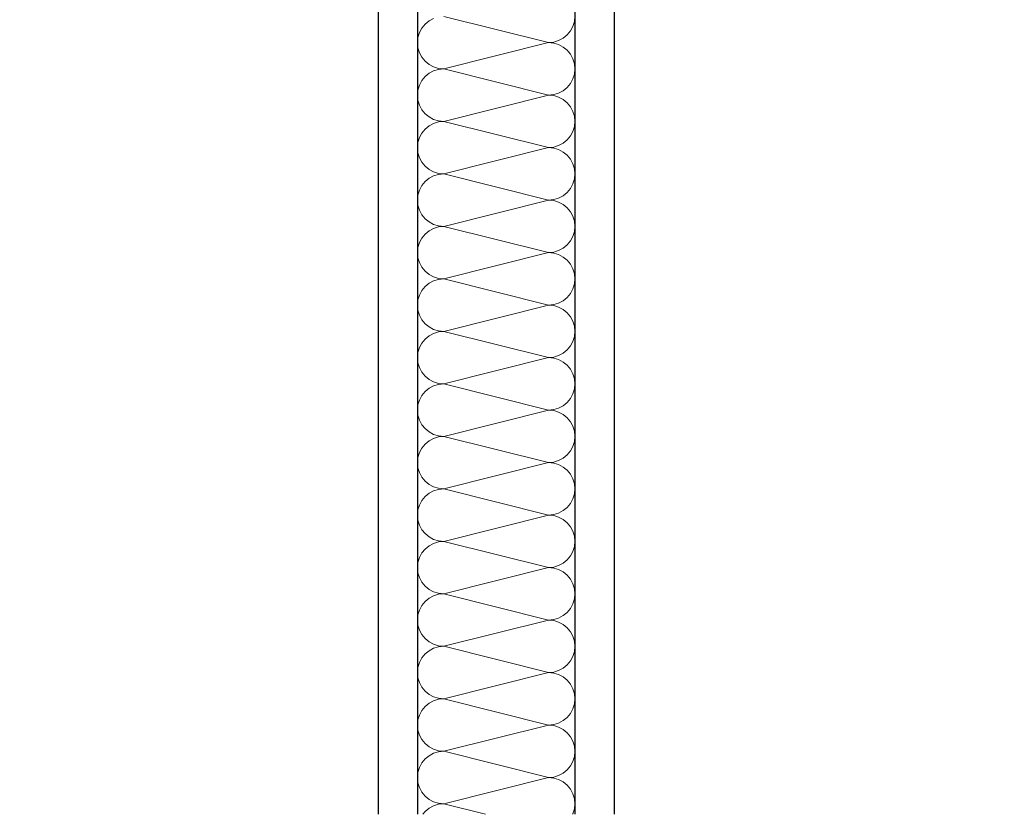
# Model space of a CAD drawing. Header units: metres. Extents: x -12 to 57.2, y -22.2 to 2.8.
# Tile 67 of 126: x 11.772 to 12.398, y -3.765 to -3.26. Entities that reach past the tile are written whole.
import ezdxf

# ---------------------------------------------------------------- set-up
doc = ezdxf.new("R2010")
doc.units = ezdxf.units.M
doc.header["$LTSCALE"] = 0.4
doc.header["$MEASUREMENT"] = 0
doc.layers.get('0').update_dxf_attribs({"color": 8, "lineweight": 9})
doc.layers.get('Defpoints').update_dxf_attribs({"color": 8, "lineweight": 9})
doc.layers.add('Neubau_A-TB Wände', color=8, linetype='Continuous')
doc.layers.add('Neubau_T-Bemaßung', color=8, linetype='Continuous')
doc.styles.add('ERSTELLTER_STIL_2', font='arial.ttf')
doc.dimstyles.new('ERSTELLTER_STIL__1', dxfattribs={"dimtxt": 0.0875, "dimasz": 0.059375, "dimexe": 0.18, "dimexo": 0.0625, "dimgap": 0, "dimtad": 1, "dimzin": 0, "dimdsep": 46, "dimtxsty": 'ERSTELLTER_STIL_2', "dimblk": 'ARROWHEAD_6', "dimblk1": 'ARROWHEAD_6', "dimblk2": 'ARROWHEAD_6', "dimcen": 0.09, "dimclrd": 7, "dimclre": 7, "dimclrt": 7, "dimazin": 0, "dimtfac": 1, "dimtdec": 4, "dimtmove": 0, "dimatfit": 3, "dimfxl": 1, "dimtolj": 1, "dimtzin": 0, "dimarcsym": 0})

# ---------------------------------------------------------------- blocks, each defined once
blk = doc.blocks.new('*X420', base_point=(-24191.65022, 0))
at = {"layer": 'Neubau_A-TB Wände', "color": 8, "linetype": 'Continuous', "lineweight": 9}
for p, q in [((-21271.93441, 6.91386), (-21271.93694, 6.91179)), ((-21271.93153, 6.9154), (-21271.93441, 6.91386)), ((-21271.85849, 6.9), (-21271.92515, 6.91667)), ((-21271.84309, 6.91029), (-21271.84214, 6.91342)), ((-21271.84214, 6.91342), (-21271.84182, 6.91667)), ((-21271.94055, 6.90638), (-21271.9415, 6.90325)), ((-21271.93901, 6.90926), (-21271.94055, 6.90638)), ((-21271.93694, 6.91179), (-21271.93901, 6.90926)), ((-21271.8467, 6.90488), (-21271.84463, 6.90741)), ((-21271.84463, 6.90741), (-21271.84309, 6.91029)), ((-21271.9415, 6.90325), (-21271.94182, 6.9)), ((-21271.94182, 6.9), (-21271.9415, 6.89675)), ((-21271.85849, 6.9), (-21271.92515, 6.88333)), ((-21271.85849, 6.9), (-21271.85523, 6.90032)), ((-21271.85523, 6.89968), (-21271.85849, 6.9)), ((-21271.85523, 6.90032), (-21271.85211, 6.90127)), ((-21271.85211, 6.89873), (-21271.85523, 6.89968)), ((-21271.85211, 6.90127), (-21271.84923, 6.90281)), ((-21271.84923, 6.90281), (-21271.8467, 6.90488)), ((-21271.9415, 6.89675), (-21271.94055, 6.89362)), ((-21271.94055, 6.89362), (-21271.93901, 6.89074)), ((-21271.84923, 6.89719), (-21271.85211, 6.89873)), ((-21271.8467, 6.89512), (-21271.84923, 6.89719)), ((-21271.84463, 6.89259), (-21271.8467, 6.89512)), ((-21271.93901, 6.89074), (-21271.93694, 6.88821)), ((-21271.93694, 6.88821), (-21271.93441, 6.88614)), ((-21271.84309, 6.88971), (-21271.84463, 6.89259)), ((-21271.84214, 6.88658), (-21271.84309, 6.88971)), ((-21271.93441, 6.88614), (-21271.93153, 6.8846)), ((-21271.93153, 6.88206), (-21271.93441, 6.88052)), ((-21271.93153, 6.8846), (-21271.9284, 6.88365)), ((-21271.9284, 6.88301), (-21271.93153, 6.88206)), ((-21271.9284, 6.88365), (-21271.92515, 6.88333)), ((-21271.92515, 6.88333), (-21271.9284, 6.88301)), ((-21271.85849, 6.86667), (-21271.92515, 6.88333)), ((-21271.84182, 6.88333), (-21271.84214, 6.88658)), ((-21271.84214, 6.88008), (-21271.84182, 6.88333)), ((-21271.93901, 6.87593), (-21271.94055, 6.87304)), ((-21271.93694, 6.87845), (-21271.93901, 6.87593)), ((-21271.93441, 6.88052), (-21271.93694, 6.87845)), ((-21271.84463, 6.87407), (-21271.84309, 6.87696)), ((-21271.84309, 6.87696), (-21271.84214, 6.88008)), ((-21271.9415, 6.86992), (-21271.94182, 6.86667)), ((-21271.94055, 6.87304), (-21271.9415, 6.86992)), ((-21271.85211, 6.86794), (-21271.84923, 6.86948)), ((-21271.84923, 6.86948), (-21271.8467, 6.87155)), ((-21271.8467, 6.87155), (-21271.84463, 6.87407)), ((-21271.94182, 6.86667), (-21271.9415, 6.86342)), ((-21271.9415, 6.86342), (-21271.94055, 6.86029)), ((-21271.85849, 6.86667), (-21271.92515, 6.85)), ((-21271.85849, 6.86667), (-21271.85523, 6.86699)), ((-21271.85523, 6.86635), (-21271.85849, 6.86667)), ((-21271.85523, 6.86699), (-21271.85211, 6.86794)), ((-21271.85211, 6.8654), (-21271.85523, 6.86635)), ((-21271.84923, 6.86386), (-21271.85211, 6.8654)), ((-21271.8467, 6.86179), (-21271.84923, 6.86386)), ((-21271.94055, 6.86029), (-21271.93901, 6.85741)), ((-21271.93901, 6.85741), (-21271.93694, 6.85488)), ((-21271.84463, 6.85926), (-21271.8467, 6.86179)), ((-21271.84309, 6.85638), (-21271.84463, 6.85926)), ((-21271.84214, 6.85325), (-21271.84309, 6.85638)), ((-21271.93694, 6.85488), (-21271.93441, 6.85281)), ((-21271.93441, 6.85281), (-21271.93153, 6.85127)), ((-21271.93153, 6.85127), (-21271.9284, 6.85032)), ((-21271.9284, 6.84968), (-21271.93153, 6.84873)), ((-21271.9284, 6.85032), (-21271.92515, 6.85)), ((-21271.92515, 6.85), (-21271.9284, 6.84968)), ((-21271.85849, 6.83333), (-21271.92515, 6.85)), ((-21271.84182, 6.85), (-21271.84214, 6.85325)), ((-21271.84214, 6.84675), (-21271.84182, 6.85)), ((-21271.93694, 6.84512), (-21271.93901, 6.84259)), ((-21271.93441, 6.84719), (-21271.93694, 6.84512)), ((-21271.93153, 6.84873), (-21271.93441, 6.84719)), ((-21271.84463, 6.84074), (-21271.84309, 6.84362)), ((-21271.84309, 6.84362), (-21271.84214, 6.84675)), ((-21271.94055, 6.83971), (-21271.9415, 6.83658)), ((-21271.93901, 6.84259), (-21271.94055, 6.83971)), ((-21271.84923, 6.83614), (-21271.8467, 6.83821)), ((-21271.8467, 6.83821), (-21271.84463, 6.84074)), ((-21271.9415, 6.83658), (-21271.94182, 6.83333)), ((-21271.94182, 6.83333), (-21271.9415, 6.83008)), ((-21271.85849, 6.83333), (-21271.92515, 6.81667)), ((-21271.85849, 6.83333), (-21271.85523, 6.83365)), ((-21271.85523, 6.83301), (-21271.85849, 6.83333)), ((-21271.85523, 6.83365), (-21271.85211, 6.8346)), ((-21271.85211, 6.83206), (-21271.85523, 6.83301)), ((-21271.85211, 6.8346), (-21271.84923, 6.83614)), ((-21271.84923, 6.83052), (-21271.85211, 6.83206)), ((-21271.9415, 6.83008), (-21271.94055, 6.82696)), ((-21271.94055, 6.82696), (-21271.93901, 6.82407)), ((-21271.8467, 6.82845), (-21271.84923, 6.83052)), ((-21271.84463, 6.82593), (-21271.8467, 6.82845)), ((-21271.84309, 6.82304), (-21271.84463, 6.82593)), ((-21271.93901, 6.82407), (-21271.93694, 6.82155)), ((-21271.93694, 6.82155), (-21271.93441, 6.81948)), ((-21271.93441, 6.81948), (-21271.93153, 6.81794)), ((-21271.84214, 6.81992), (-21271.84309, 6.82304)), ((-21271.84182, 6.81667), (-21271.84214, 6.81992)), ((-21271.93441, 6.81386), (-21271.93694, 6.81179)), ((-21271.93153, 6.8154), (-21271.93441, 6.81386)), ((-21271.93153, 6.81794), (-21271.9284, 6.81699)), ((-21271.9284, 6.81635), (-21271.93153, 6.8154)), ((-21271.9284, 6.81699), (-21271.92515, 6.81667)), ((-21271.92515, 6.81667), (-21271.9284, 6.81635)), ((-21271.85849, 6.8), (-21271.92515, 6.81667)), ((-21271.84309, 6.81029), (-21271.84214, 6.81342)), ((-21271.84214, 6.81342), (-21271.84182, 6.81667)), ((-21271.94055, 6.80638), (-21271.9415, 6.80325)), ((-21271.93901, 6.80926), (-21271.94055, 6.80638)), ((-21271.93694, 6.81179), (-21271.93901, 6.80926)), ((-21271.8467, 6.80488), (-21271.84463, 6.80741)), ((-21271.84463, 6.80741), (-21271.84309, 6.81029)), ((-21271.9415, 6.80325), (-21271.94182, 6.8)), ((-21271.94182, 6.8), (-21271.9415, 6.79675)), ((-21271.85849, 6.8), (-21271.92515, 6.78333)), ((-21271.85849, 6.8), (-21271.85523, 6.80032)), ((-21271.85523, 6.79968), (-21271.85849, 6.8)), ((-21271.85523, 6.80032), (-21271.85211, 6.80127)), ((-21271.85211, 6.79873), (-21271.85523, 6.79968)), ((-21271.85211, 6.80127), (-21271.84923, 6.80281)), ((-21271.84923, 6.80281), (-21271.8467, 6.80488)), ((-21271.9415, 6.79675), (-21271.94055, 6.79362)), ((-21271.94055, 6.79362), (-21271.93901, 6.79074)), ((-21271.84923, 6.79719), (-21271.85211, 6.79873)), ((-21271.8467, 6.79512), (-21271.84923, 6.79719)), ((-21271.84463, 6.79259), (-21271.8467, 6.79512)), ((-21271.93901, 6.79074), (-21271.93694, 6.78821)), ((-21271.93694, 6.78821), (-21271.93441, 6.78614)), ((-21271.84309, 6.78971), (-21271.84463, 6.79259)), ((-21271.84214, 6.78658), (-21271.84309, 6.78971)), ((-21271.93441, 6.78614), (-21271.93153, 6.7846)), ((-21271.93153, 6.78206), (-21271.93441, 6.78052)), ((-21271.93153, 6.7846), (-21271.9284, 6.78365)), ((-21271.9284, 6.78301), (-21271.93153, 6.78206)), ((-21271.9284, 6.78365), (-21271.92515, 6.78333)), ((-21271.92515, 6.78333), (-21271.9284, 6.78301)), ((-21271.85849, 6.76667), (-21271.92515, 6.78333)), ((-21271.84182, 6.78333), (-21271.84214, 6.78658)), ((-21271.84214, 6.78008), (-21271.84182, 6.78333)), ((-21271.93901, 6.77593), (-21271.94055, 6.77304)), ((-21271.93694, 6.77845), (-21271.93901, 6.77593)), ((-21271.93441, 6.78052), (-21271.93694, 6.77845)), ((-21271.84463, 6.77407), (-21271.84309, 6.77696)), ((-21271.84309, 6.77696), (-21271.84214, 6.78008)), ((-21271.9415, 6.76992), (-21271.94182, 6.76667)), ((-21271.94055, 6.77304), (-21271.9415, 6.76992)), ((-21271.85211, 6.76794), (-21271.84923, 6.76948)), ((-21271.84923, 6.76948), (-21271.8467, 6.77155)), ((-21271.8467, 6.77155), (-21271.84463, 6.77407)), ((-21271.94182, 6.76667), (-21271.9415, 6.76342)), ((-21271.9415, 6.76342), (-21271.94055, 6.76029)), ((-21271.85849, 6.76667), (-21271.92515, 6.75)), ((-21271.85849, 6.76667), (-21271.85523, 6.76699)), ((-21271.85523, 6.76635), (-21271.85849, 6.76667)), ((-21271.85523, 6.76699), (-21271.85211, 6.76794)), ((-21271.85211, 6.7654), (-21271.85523, 6.76635)), ((-21271.84923, 6.76386), (-21271.85211, 6.7654)), ((-21271.8467, 6.76179), (-21271.84923, 6.76386)), ((-21271.94055, 6.76029), (-21271.93901, 6.75741)), ((-21271.93901, 6.75741), (-21271.93694, 6.75488)), ((-21271.84463, 6.75926), (-21271.8467, 6.76179)), ((-21271.84309, 6.75638), (-21271.84463, 6.75926)), ((-21271.84214, 6.75325), (-21271.84309, 6.75638)), ((-21271.93694, 6.75488), (-21271.93441, 6.75281)), ((-21271.93441, 6.75281), (-21271.93153, 6.75127)), ((-21271.93153, 6.75127), (-21271.9284, 6.75032)), ((-21271.9284, 6.74968), (-21271.93153, 6.74873)), ((-21271.9284, 6.75032), (-21271.92515, 6.75)), ((-21271.92515, 6.75), (-21271.9284, 6.74968)), ((-21271.85849, 6.73333), (-21271.92515, 6.75)), ((-21271.84182, 6.75), (-21271.84214, 6.75325)), ((-21271.84214, 6.74675), (-21271.84182, 6.75)), ((-21271.93694, 6.74512), (-21271.93901, 6.74259)), ((-21271.93441, 6.74719), (-21271.93694, 6.74512)), ((-21271.93153, 6.74873), (-21271.93441, 6.74719)), ((-21271.84463, 6.74074), (-21271.84309, 6.74362)), ((-21271.84309, 6.74362), (-21271.84214, 6.74675)), ((-21271.94055, 6.73971), (-21271.9415, 6.73658)), ((-21271.93901, 6.74259), (-21271.94055, 6.73971)), ((-21271.84923, 6.73614), (-21271.8467, 6.73821)), ((-21271.8467, 6.73821), (-21271.84463, 6.74074)), ((-21271.9415, 6.73658), (-21271.94182, 6.73333)), ((-21271.94182, 6.73333), (-21271.9415, 6.73008)), ((-21271.85849, 6.73333), (-21271.92515, 6.71667)), ((-21271.85849, 6.73333), (-21271.85523, 6.73365)), ((-21271.85523, 6.73301), (-21271.85849, 6.73333)), ((-21271.85523, 6.73365), (-21271.85211, 6.7346)), ((-21271.85211, 6.73206), (-21271.85523, 6.73301)), ((-21271.85211, 6.7346), (-21271.84923, 6.73614)), ((-21271.84923, 6.73052), (-21271.85211, 6.73206)), ((-21271.9415, 6.73008), (-21271.94055, 6.72696)), ((-21271.94055, 6.72696), (-21271.93901, 6.72407)), ((-21271.8467, 6.72845), (-21271.84923, 6.73052)), ((-21271.84463, 6.72593), (-21271.8467, 6.72845)), ((-21271.84309, 6.72304), (-21271.84463, 6.72593)), ((-21271.93901, 6.72407), (-21271.93694, 6.72155)), ((-21271.93694, 6.72155), (-21271.93441, 6.71948)), ((-21271.93441, 6.71948), (-21271.93153, 6.71794)), ((-21271.84214, 6.71992), (-21271.84309, 6.72304)), ((-21271.84182, 6.71667), (-21271.84214, 6.71992)), ((-21271.93441, 6.71386), (-21271.93694, 6.71179)), ((-21271.93153, 6.7154), (-21271.93441, 6.71386)), ((-21271.93153, 6.71794), (-21271.9284, 6.71699)), ((-21271.9284, 6.71635), (-21271.93153, 6.7154)), ((-21271.9284, 6.71699), (-21271.92515, 6.71667)), ((-21271.92515, 6.71667), (-21271.9284, 6.71635)), ((-21271.85849, 6.7), (-21271.92515, 6.71667)), ((-21271.84309, 6.71029), (-21271.84214, 6.71342)), ((-21271.84214, 6.71342), (-21271.84182, 6.71667)), ((-21271.94055, 6.70638), (-21271.9415, 6.70325)), ((-21271.93901, 6.70926), (-21271.94055, 6.70638)), ((-21271.93694, 6.71179), (-21271.93901, 6.70926)), ((-21271.8467, 6.70488), (-21271.84463, 6.70741)), ((-21271.84463, 6.70741), (-21271.84309, 6.71029)), ((-21271.9415, 6.70325), (-21271.94182, 6.7)), ((-21271.94182, 6.7), (-21271.9415, 6.69675)), ((-21271.85849, 6.7), (-21271.92515, 6.68333)), ((-21271.85849, 6.7), (-21271.85523, 6.70032)), ((-21271.85523, 6.69968), (-21271.85849, 6.7)), ((-21271.85523, 6.70032), (-21271.85211, 6.70127)), ((-21271.85211, 6.69873), (-21271.85523, 6.69968)), ((-21271.85211, 6.70127), (-21271.84923, 6.70281)), ((-21271.84923, 6.70281), (-21271.8467, 6.70488)), ((-21271.9415, 6.69675), (-21271.94055, 6.69362)), ((-21271.94055, 6.69362), (-21271.93901, 6.69074)), ((-21271.84923, 6.69719), (-21271.85211, 6.69873)), ((-21271.8467, 6.69512), (-21271.84923, 6.69719)), ((-21271.84463, 6.69259), (-21271.8467, 6.69512)), ((-21271.93901, 6.69074), (-21271.93694, 6.68821)), ((-21271.93694, 6.68821), (-21271.93441, 6.68614)), ((-21271.84309, 6.68971), (-21271.84463, 6.69259)), ((-21271.84214, 6.68658), (-21271.84309, 6.68971)), ((-21271.93441, 6.68614), (-21271.93153, 6.6846)), ((-21271.93153, 6.68206), (-21271.93441, 6.68052)), ((-21271.93153, 6.6846), (-21271.9284, 6.68365)), ((-21271.9284, 6.68301), (-21271.93153, 6.68206)), ((-21271.9284, 6.68365), (-21271.92515, 6.68333)), ((-21271.92515, 6.68333), (-21271.9284, 6.68301)), ((-21271.85849, 6.66667), (-21271.92515, 6.68333)), ((-21271.84182, 6.68333), (-21271.84214, 6.68658)), ((-21271.84214, 6.68008), (-21271.84182, 6.68333)), ((-21271.93901, 6.67593), (-21271.94055, 6.67304)), ((-21271.93694, 6.67845), (-21271.93901, 6.67593)), ((-21271.93441, 6.68052), (-21271.93694, 6.67845)), ((-21271.84463, 6.67407), (-21271.84309, 6.67696)), ((-21271.84309, 6.67696), (-21271.84214, 6.68008)), ((-21271.9415, 6.66992), (-21271.94182, 6.66667)), ((-21271.94055, 6.67304), (-21271.9415, 6.66992)), ((-21271.85211, 6.66794), (-21271.84923, 6.66948)), ((-21271.84923, 6.66948), (-21271.8467, 6.67155)), ((-21271.8467, 6.67155), (-21271.84463, 6.67407)), ((-21271.94182, 6.66667), (-21271.9415, 6.66342)), ((-21271.9415, 6.66342), (-21271.94055, 6.66029)), ((-21271.85849, 6.66667), (-21271.92515, 6.65)), ((-21271.85849, 6.66667), (-21271.85523, 6.66699)), ((-21271.85523, 6.66635), (-21271.85849, 6.66667)), ((-21271.85523, 6.66699), (-21271.85211, 6.66794)), ((-21271.85211, 6.6654), (-21271.85523, 6.66635)), ((-21271.84923, 6.66386), (-21271.85211, 6.6654)), ((-21271.8467, 6.66179), (-21271.84923, 6.66386)), ((-21271.94055, 6.66029), (-21271.93901, 6.65741)), ((-21271.93901, 6.65741), (-21271.93694, 6.65488)), ((-21271.84463, 6.65926), (-21271.8467, 6.66179)), ((-21271.84309, 6.65638), (-21271.84463, 6.65926)), ((-21271.84214, 6.65325), (-21271.84309, 6.65638)), ((-21271.93694, 6.65488), (-21271.93441, 6.65281)), ((-21271.93441, 6.65281), (-21271.93153, 6.65127)), ((-21271.93153, 6.65127), (-21271.9284, 6.65032)), ((-21271.9284, 6.64968), (-21271.93153, 6.64873)), ((-21271.9284, 6.65032), (-21271.92515, 6.65)), ((-21271.92515, 6.65), (-21271.9284, 6.64968)), ((-21271.85849, 6.63333), (-21271.92515, 6.65)), ((-21271.84182, 6.65), (-21271.84214, 6.65325)), ((-21271.84214, 6.64675), (-21271.84182, 6.65)), ((-21271.93694, 6.64512), (-21271.93901, 6.64259)), ((-21271.93441, 6.64719), (-21271.93694, 6.64512)), ((-21271.93153, 6.64873), (-21271.93441, 6.64719)), ((-21271.84463, 6.64074), (-21271.84309, 6.64362)), ((-21271.84309, 6.64362), (-21271.84214, 6.64675)), ((-21271.94055, 6.63971), (-21271.9415, 6.63658)), ((-21271.93901, 6.64259), (-21271.94055, 6.63971)), ((-21271.84923, 6.63614), (-21271.8467, 6.63821)), ((-21271.8467, 6.63821), (-21271.84463, 6.64074)), ((-21271.9415, 6.63658), (-21271.94182, 6.63333)), ((-21271.94182, 6.63333), (-21271.9415, 6.63008)), ((-21271.85849, 6.63333), (-21271.92515, 6.61667)), ((-21271.85849, 6.63333), (-21271.85523, 6.63365)), ((-21271.85523, 6.63301), (-21271.85849, 6.63333)), ((-21271.85523, 6.63365), (-21271.85211, 6.6346)), ((-21271.85211, 6.63206), (-21271.85523, 6.63301)), ((-21271.85211, 6.6346), (-21271.84923, 6.63614)), ((-21271.84923, 6.63052), (-21271.85211, 6.63206)), ((-21271.9415, 6.63008), (-21271.94055, 6.62696)), ((-21271.94055, 6.62696), (-21271.93901, 6.62407)), ((-21271.8467, 6.62845), (-21271.84923, 6.63052)), ((-21271.84463, 6.62593), (-21271.8467, 6.62845)), ((-21271.84309, 6.62304), (-21271.84463, 6.62593)), ((-21271.93901, 6.62407), (-21271.93694, 6.62155)), ((-21271.93694, 6.62155), (-21271.93441, 6.61948)), ((-21271.93441, 6.61948), (-21271.93153, 6.61794)), ((-21271.84214, 6.61992), (-21271.84309, 6.62304)), ((-21271.84182, 6.61667), (-21271.84214, 6.61992)), ((-21271.93441, 6.61386), (-21271.93694, 6.61179)), ((-21271.93153, 6.6154), (-21271.93441, 6.61386)), ((-21271.93153, 6.61794), (-21271.9284, 6.61699)), ((-21271.9284, 6.61635), (-21271.93153, 6.6154)), ((-21271.9284, 6.61699), (-21271.92515, 6.61667)), ((-21271.92515, 6.61667), (-21271.9284, 6.61635)), ((-21271.85849, 6.6), (-21271.92515, 6.61667)), ((-21271.84309, 6.61029), (-21271.84214, 6.61342)), ((-21271.84214, 6.61342), (-21271.84182, 6.61667)), ((-21271.94055, 6.60638), (-21271.9415, 6.60325)), ((-21271.93901, 6.60926), (-21271.94055, 6.60638)), ((-21271.93694, 6.61179), (-21271.93901, 6.60926)), ((-21271.8467, 6.60488), (-21271.84463, 6.60741)), ((-21271.84463, 6.60741), (-21271.84309, 6.61029)), ((-21271.9415, 6.60325), (-21271.94182, 6.6)), ((-21271.94182, 6.6), (-21271.9415, 6.59675)), ((-21271.85849, 6.6), (-21271.92515, 6.58333)), ((-21271.85849, 6.6), (-21271.85523, 6.60032)), ((-21271.85523, 6.59968), (-21271.85849, 6.6)), ((-21271.85523, 6.60032), (-21271.85211, 6.60127)), ((-21271.85211, 6.59873), (-21271.85523, 6.59968)), ((-21271.85211, 6.60127), (-21271.84923, 6.60281)), ((-21271.84923, 6.60281), (-21271.8467, 6.60488)), ((-21271.9415, 6.59675), (-21271.94055, 6.59362)), ((-21271.94055, 6.59362), (-21271.93901, 6.59074)), ((-21271.84923, 6.59719), (-21271.85211, 6.59873)), ((-21271.8467, 6.59512), (-21271.84923, 6.59719)), ((-21271.84463, 6.59259), (-21271.8467, 6.59512)), ((-21271.93901, 6.59074), (-21271.93694, 6.58821)), ((-21271.93694, 6.58821), (-21271.93441, 6.58614)), ((-21271.84309, 6.58971), (-21271.84463, 6.59259)), ((-21271.84214, 6.58658), (-21271.84309, 6.58971)), ((-21271.93441, 6.58614), (-21271.93153, 6.5846)), ((-21271.93153, 6.58206), (-21271.93441, 6.58052)), ((-21271.93153, 6.5846), (-21271.9284, 6.58365)), ((-21271.9284, 6.58301), (-21271.93153, 6.58206)), ((-21271.9284, 6.58365), (-21271.92515, 6.58333)), ((-21271.92515, 6.58333), (-21271.9284, 6.58301)), ((-21271.85849, 6.56667), (-21271.92515, 6.58333)), ((-21271.84182, 6.58333), (-21271.84214, 6.58658)), ((-21271.84214, 6.58008), (-21271.84182, 6.58333)), ((-21271.93901, 6.57593), (-21271.94055, 6.57304)), ((-21271.93694, 6.57845), (-21271.93901, 6.57593)), ((-21271.93441, 6.58052), (-21271.93694, 6.57845)), ((-21271.84463, 6.57407), (-21271.84309, 6.57696)), ((-21271.84309, 6.57696), (-21271.84214, 6.58008)), ((-21271.9415, 6.56992), (-21271.94182, 6.56667)), ((-21271.94055, 6.57304), (-21271.9415, 6.56992)), ((-21271.85211, 6.56794), (-21271.84923, 6.56948)), ((-21271.84923, 6.56948), (-21271.8467, 6.57155)), ((-21271.8467, 6.57155), (-21271.84463, 6.57407)), ((-21271.94182, 6.56667), (-21271.9415, 6.56342)), ((-21271.9415, 6.56342), (-21271.94055, 6.56029)), ((-21271.85849, 6.56667), (-21271.92515, 6.55)), ((-21271.85849, 6.56667), (-21271.85523, 6.56699)), ((-21271.85523, 6.56635), (-21271.85849, 6.56667)), ((-21271.85523, 6.56699), (-21271.85211, 6.56794)), ((-21271.85211, 6.5654), (-21271.85523, 6.56635)), ((-21271.84923, 6.56386), (-21271.85211, 6.5654)), ((-21271.8467, 6.56179), (-21271.84923, 6.56386)), ((-21271.94055, 6.56029), (-21271.93901, 6.55741)), ((-21271.93901, 6.55741), (-21271.93694, 6.55488)), ((-21271.84463, 6.55926), (-21271.8467, 6.56179)), ((-21271.84309, 6.55638), (-21271.84463, 6.55926)), ((-21271.84214, 6.55325), (-21271.84309, 6.55638)), ((-21271.93694, 6.55488), (-21271.93441, 6.55281)), ((-21271.93441, 6.55281), (-21271.93153, 6.55127)), ((-21271.93153, 6.55127), (-21271.9284, 6.55032)), ((-21271.9284, 6.54968), (-21271.93153, 6.54873)), ((-21271.9284, 6.55032), (-21271.92515, 6.55)), ((-21271.92515, 6.55), (-21271.9284, 6.54968)), ((-21271.85849, 6.53333), (-21271.92515, 6.55)), ((-21271.84182, 6.55), (-21271.84214, 6.55325)), ((-21271.84214, 6.54675), (-21271.84182, 6.55)), ((-21271.93694, 6.54512), (-21271.93901, 6.54259)), ((-21271.93441, 6.54719), (-21271.93694, 6.54512)), ((-21271.93153, 6.54873), (-21271.93441, 6.54719)), ((-21271.84463, 6.54074), (-21271.84309, 6.54362)), ((-21271.84309, 6.54362), (-21271.84214, 6.54675)), ((-21271.94055, 6.53971), (-21271.9415, 6.53658)), ((-21271.93901, 6.54259), (-21271.94055, 6.53971)), ((-21271.84923, 6.53614), (-21271.8467, 6.53821)), ((-21271.8467, 6.53821), (-21271.84463, 6.54074)), ((-21271.9415, 6.53658), (-21271.94182, 6.53333)), ((-21271.94182, 6.53333), (-21271.9415, 6.53008)), ((-21271.85849, 6.53333), (-21271.92515, 6.51667)), ((-21271.85849, 6.53333), (-21271.85523, 6.53365)), ((-21271.85523, 6.53301), (-21271.85849, 6.53333)), ((-21271.85523, 6.53365), (-21271.85211, 6.5346)), ((-21271.85211, 6.53206), (-21271.85523, 6.53301)), ((-21271.85211, 6.5346), (-21271.84923, 6.53614)), ((-21271.84923, 6.53052), (-21271.85211, 6.53206)), ((-21271.9415, 6.53008), (-21271.94055, 6.52696)), ((-21271.94055, 6.52696), (-21271.93901, 6.52407)), ((-21271.8467, 6.52845), (-21271.84923, 6.53052)), ((-21271.84463, 6.52593), (-21271.8467, 6.52845)), ((-21271.84309, 6.52304), (-21271.84463, 6.52593)), ((-21271.93901, 6.52407), (-21271.93694, 6.52155)), ((-21271.93694, 6.52155), (-21271.93441, 6.51948)), ((-21271.93441, 6.51948), (-21271.93153, 6.51794)), ((-21271.84214, 6.51992), (-21271.84309, 6.52304)), ((-21271.84182, 6.51667), (-21271.84214, 6.51992)), ((-21271.93694, 6.51179), (-21271.93901, 6.50926)), ((-21271.93441, 6.51386), (-21271.93694, 6.51179)), ((-21271.93153, 6.5154), (-21271.93441, 6.51386)), ((-21271.93153, 6.51794), (-21271.9284, 6.51699)), ((-21271.9284, 6.51635), (-21271.93153, 6.5154)), ((-21271.9284, 6.51699), (-21271.92515, 6.51667)), ((-21271.92515, 6.51667), (-21271.9284, 6.51635)), ((-21271.85849, 6.5), (-21271.92515, 6.51667)), ((-21271.84309, 6.51029), (-21271.84214, 6.51342)), ((-21271.84214, 6.51342), (-21271.84182, 6.51667)), ((-21271.94055, 6.50638), (-21271.9415, 6.50325)), ((-21271.93901, 6.50926), (-21271.94055, 6.50638)), ((-21271.8467, 6.50488), (-21271.84463, 6.50741)), ((-21271.84463, 6.50741), (-21271.84309, 6.51029)), ((-21271.9415, 6.50325), (-21271.94182, 6.5)), ((-21271.94182, 6.5), (-21271.9415, 6.49675)), ((-21271.85849, 6.5), (-21271.92515, 6.48333)), ((-21271.85849, 6.5), (-21271.85523, 6.50032)), ((-21271.85523, 6.49968), (-21271.85849, 6.5)), ((-21271.85523, 6.50032), (-21271.85211, 6.50127)), ((-21271.85211, 6.49873), (-21271.85523, 6.49968)), ((-21271.85211, 6.50127), (-21271.84923, 6.50281)), ((-21271.84923, 6.50281), (-21271.8467, 6.50488)), ((-21271.9415, 6.49675), (-21271.94055, 6.49362)), ((-21271.94055, 6.49362), (-21271.93901, 6.49074)), ((-21271.84923, 6.49719), (-21271.85211, 6.49873)), ((-21271.8467, 6.49512), (-21271.84923, 6.49719)), ((-21271.84463, 6.49259), (-21271.8467, 6.49512)), ((-21271.93901, 6.49074), (-21271.93694, 6.48821)), ((-21271.93694, 6.48821), (-21271.93441, 6.48614)), ((-21271.84309, 6.48971), (-21271.84463, 6.49259)), ((-21271.84214, 6.48658), (-21271.84309, 6.48971)), ((-21271.93441, 6.48052), (-21271.93694, 6.47845)), ((-21271.93441, 6.48614), (-21271.93153, 6.4846)), ((-21271.93153, 6.48206), (-21271.93441, 6.48052)), ((-21271.93153, 6.4846), (-21271.9284, 6.48365)), ((-21271.9284, 6.48301), (-21271.93153, 6.48206)), ((-21271.9284, 6.48365), (-21271.92515, 6.48333)), ((-21271.92515, 6.48333), (-21271.9284, 6.48301)), ((-21271.85849, 6.46667), (-21271.92515, 6.48333)), ((-21271.84182, 6.48333), (-21271.84214, 6.48658)), ((-21271.84214, 6.48008), (-21271.84182, 6.48333)), ((-21271.93901, 6.47593), (-21271.94055, 6.47304)), ((-21271.93694, 6.47845), (-21271.93901, 6.47593)), ((-21271.84463, 6.47407), (-21271.84309, 6.47696)), ((-21271.84309, 6.47696), (-21271.84214, 6.48008)), ((-21271.9415, 6.46992), (-21271.94182, 6.46667)), ((-21271.94055, 6.47304), (-21271.9415, 6.46992)), ((-21271.85211, 6.46794), (-21271.84923, 6.46948)), ((-21271.84923, 6.46948), (-21271.8467, 6.47155)), ((-21271.8467, 6.47155), (-21271.84463, 6.47407)), ((-21271.94182, 6.46667), (-21271.9415, 6.46342)), ((-21271.9415, 6.46342), (-21271.94055, 6.46029)), ((-21271.85849, 6.46667), (-21271.92515, 6.45)), ((-21271.85849, 6.46667), (-21271.85523, 6.46699)), ((-21271.85523, 6.46635), (-21271.85849, 6.46667)), ((-21271.85523, 6.46699), (-21271.85211, 6.46794)), ((-21271.85211, 6.4654), (-21271.85523, 6.46635)), ((-21271.84923, 6.46386), (-21271.85211, 6.4654)), ((-21271.8467, 6.46179), (-21271.84923, 6.46386)), ((-21271.84463, 6.45926), (-21271.8467, 6.46179)), ((-21271.94055, 6.46029), (-21271.93901, 6.45741)), ((-21271.93901, 6.45741), (-21271.93694, 6.45488)), ((-21271.84309, 6.45638), (-21271.84463, 6.45926)), ((-21271.84214, 6.45325), (-21271.84309, 6.45638)), ((-21271.93694, 6.45488), (-21271.93441, 6.45281)), ((-21271.93441, 6.45281), (-21271.93153, 6.45127)), ((-21271.93153, 6.45127), (-21271.9284, 6.45032)), ((-21271.9284, 6.44968), (-21271.93153, 6.44873)), ((-21271.9284, 6.45032), (-21271.92515, 6.45)), ((-21271.92515, 6.45), (-21271.9284, 6.44968)), ((-21271.85849, 6.43333), (-21271.92515, 6.45)), ((-21271.84182, 6.45), (-21271.84214, 6.45325)), ((-21271.84214, 6.44675), (-21271.84182, 6.45)), ((-21271.93694, 6.44512), (-21271.93901, 6.44259)), ((-21271.93441, 6.44719), (-21271.93694, 6.44512)), ((-21271.93153, 6.44873), (-21271.93441, 6.44719)), ((-21271.84463, 6.44074), (-21271.84309, 6.44362)), ((-21271.84309, 6.44362), (-21271.84214, 6.44675)), ((-21271.94055, 6.43971), (-21271.9415, 6.43658)), ((-21271.93901, 6.44259), (-21271.94055, 6.43971)), ((-21271.84923, 6.43614), (-21271.8467, 6.43821)), ((-21271.8467, 6.43821), (-21271.84463, 6.44074)), ((-21271.9415, 6.43658), (-21271.94182, 6.43333)), ((-21271.94182, 6.43333), (-21271.9415, 6.43008)), ((-21271.85849, 6.43333), (-21271.92515, 6.41667)), ((-21271.85849, 6.43333), (-21271.85523, 6.43365)), ((-21271.85523, 6.43301), (-21271.85849, 6.43333)), ((-21271.85523, 6.43365), (-21271.85211, 6.4346)), ((-21271.85211, 6.43206), (-21271.85523, 6.43301)), ((-21271.85211, 6.4346), (-21271.84923, 6.43614)), ((-21271.84923, 6.43052), (-21271.85211, 6.43206)), ((-21271.8467, 6.42845), (-21271.84923, 6.43052)), ((-21271.9415, 6.43008), (-21271.94055, 6.42696)), ((-21271.94055, 6.42696), (-21271.93901, 6.42407)), ((-21271.84463, 6.42593), (-21271.8467, 6.42845)), ((-21271.84309, 6.42304), (-21271.84463, 6.42593)), ((-21271.93901, 6.42407), (-21271.93694, 6.42155)), ((-21271.93694, 6.42155), (-21271.93441, 6.41948)), ((-21271.93441, 6.41948), (-21271.93153, 6.41794)), ((-21271.84214, 6.41992), (-21271.84309, 6.42304)), ((-21271.84182, 6.41667), (-21271.84214, 6.41992)), ((-21271.93694, 6.41179), (-21271.9384, 6.41)), ((-21271.93441, 6.41386), (-21271.93694, 6.41179)), ((-21271.93153, 6.4154), (-21271.93441, 6.41386)), ((-21271.93153, 6.41794), (-21271.9284, 6.41699)), ((-21271.9284, 6.41635), (-21271.93153, 6.4154)), ((-21271.9284, 6.41699), (-21271.92515, 6.41667)), ((-21271.92515, 6.41667), (-21271.9284, 6.41635)), ((-21271.89849, 6.41), (-21271.92515, 6.41667)), ((-21271.84309, 6.41029), (-21271.84214, 6.41342)), ((-21271.84214, 6.41342), (-21271.84182, 6.41667)), ((-21271.84324, 6.41), (-21271.84309, 6.41029))]:
    blk.add_line(p, q, dxfattribs=at)
blk = doc.blocks.new('ARROWHEAD_6')
at = {"color": 0, "linetype": 'Continuous', "lineweight": 0}
for p, q in [((-0.5, -0.5), (0.5, 0.5)), ((0, 0), (-1, 0))]:
    blk.add_line(p, q, dxfattribs=at)
blk = doc.blocks.new('*D566')
at = {"layer": 'Defpoints', "color": 0, "linetype": 'Continuous', "transparency": 16777216}
for p in [(-0.125, -2.695), (42.30103, -2.695), (-0.125, -6.195)]:
    blk.add_point(p, dxfattribs=at)
at = {"layer": 'Neubau_T-Bemaßung', "linetype": 'Continuous', "lineweight": -2, "transparency": 16777216}
for p, q in [((-0.0625, -2.695), (42.48103, -2.695)), ((42.30103, -2.75437), (42.30103, -4.33504)), ((42.30103, -6.13562), (42.30103, -4.56197)), ((-0.0625, -6.195), (42.48103, -6.195))]:
    blk.add_line(p, q, dxfattribs=at)
at = {"layer": 'Neubau_T-Bemaßung', "linetype": 'Continuous', "lineweight": -2, "transparency": 16777216, "xscale": 0.059375, "yscale": 0.059375, "zscale": 0.059375}
for p, rotation in [((42.30103, -2.695), 90), ((42.30103, -6.195), 270)]:
    blk.add_blockref('ARROWHEAD_6', p, dxfattribs=dict(at, rotation=rotation))
at = {"layer": 'Neubau_T-Bemaßung', "linetype": 'Continuous', "transparency": 16777216, "insert": (42.30103, -4.4485), "char_height": 0.0875, "attachment_point": 5, "rotation": 90, "style": 'ERSTELLTER_STIL_2'}
blk.add_mtext('\\A1;3.50', dxfattribs=at)
blk = doc.blocks.new('*D574')
at = {"layer": 'Defpoints', "color": 0, "linetype": 'Continuous', "transparency": 16777216}
for p in [(-0.125, -2.695), (23.92058, -2.695), (-0.125, -6.195)]:
    blk.add_point(p, dxfattribs=at)
at = {"layer": 'Neubau_T-Bemaßung', "linetype": 'Continuous', "lineweight": -2, "transparency": 16777216}
for p, q in [((-0.0625, -2.695), (24.10058, -2.695)), ((23.92058, -2.75437), (23.92058, -4.33504)), ((23.92058, -6.13562), (23.92058, -4.56197)), ((-0.0625, -6.195), (24.10058, -6.195))]:
    blk.add_line(p, q, dxfattribs=at)
at = {"layer": 'Neubau_T-Bemaßung', "linetype": 'Continuous', "lineweight": -2, "transparency": 16777216, "xscale": 0.059375, "yscale": 0.059375, "zscale": 0.059375}
for p, rotation in [((23.92058, -2.695), 90), ((23.92058, -6.195), 270)]:
    blk.add_blockref('ARROWHEAD_6', p, dxfattribs=dict(at, rotation=rotation))
at = {"layer": 'Neubau_T-Bemaßung', "linetype": 'Continuous', "transparency": 16777216, "insert": (23.92058, -4.4485), "char_height": 0.0875, "attachment_point": 5, "rotation": 90, "style": 'ERSTELLTER_STIL_2'}
blk.add_mtext('\\A1;3.50', dxfattribs=at)
blk = doc.blocks.new('*D593')
at = {"layer": 'Defpoints', "color": 0, "linetype": 'Continuous', "transparency": 16777216}
for p in [(4.09, -3.025), (41.95103, -3.025), (-10.662, -6.025)]:
    blk.add_point(p, dxfattribs=at)
at = {"layer": 'Neubau_T-Bemaßung', "linetype": 'Continuous', "lineweight": -2, "transparency": 16777216}
for p, q in [((4.1525, -3.025), (42.13103, -3.025)), ((41.95103, -3.08438), (41.95103, -4.41504)), ((41.95103, -5.96562), (41.95103, -4.64197)), ((-10.5995, -6.025), (42.13103, -6.025))]:
    blk.add_line(p, q, dxfattribs=at)
at = {"layer": 'Neubau_T-Bemaßung', "linetype": 'Continuous', "lineweight": -2, "transparency": 16777216, "xscale": 0.059375, "yscale": 0.059375, "zscale": 0.059375}
for p, rotation in [((41.95103, -3.025), 90), ((41.95103, -6.025), 270)]:
    blk.add_blockref('ARROWHEAD_6', p, dxfattribs=dict(at, rotation=rotation))
at = {"layer": 'Neubau_T-Bemaßung', "linetype": 'Continuous', "transparency": 16777216, "insert": (41.95103, -4.5285), "char_height": 0.0875, "attachment_point": 5, "rotation": 90, "style": 'ERSTELLTER_STIL_2'}
blk.add_mtext('\\A1;3.00', dxfattribs=at)
blk = doc.blocks.new('*D610')
at = {"layer": 'Defpoints', "color": 0, "linetype": 'Continuous', "transparency": 16777216}
for p in [(4.09, -3.025), (23.57058, -3.025), (-10.662, -6.025)]:
    blk.add_point(p, dxfattribs=at)
at = {"layer": 'Neubau_T-Bemaßung', "linetype": 'Continuous', "lineweight": -2, "transparency": 16777216}
for p, q in [((4.1525, -3.025), (23.75058, -3.025)), ((23.57058, -3.08438), (23.57058, -4.41504)), ((23.57058, -5.96562), (23.57058, -4.64197)), ((-10.5995, -6.025), (23.75058, -6.025))]:
    blk.add_line(p, q, dxfattribs=at)
at = {"layer": 'Neubau_T-Bemaßung', "linetype": 'Continuous', "lineweight": -2, "transparency": 16777216, "xscale": 0.059375, "yscale": 0.059375, "zscale": 0.059375}
for p, rotation in [((23.57058, -3.025), 90), ((23.57058, -6.025), 270)]:
    blk.add_blockref('ARROWHEAD_6', p, dxfattribs=dict(at, rotation=rotation))
at = {"layer": 'Neubau_T-Bemaßung', "linetype": 'Continuous', "transparency": 16777216, "insert": (23.57058, -4.5285), "char_height": 0.0875, "attachment_point": 5, "rotation": 90, "style": 'ERSTELLTER_STIL_2'}
blk.add_mtext('\\A1;3.00', dxfattribs=at)

msp = doc.modelspace()

# ---------------------------------------------------------------- linework, layer by layer
at = {"layer": 'Neubau_A-TB Wände', "linetype": 'Continuous'}
for p, q in [((12.025, -2.695), (12.025, -3.765)), ((12.125, -2.695), (12.125, -3.765)), ((12, -3.025), (12, -3.765)), ((12.15, -3.025), (12.15, -3.765))]:
    msp.add_line(p, q, dxfattribs=at)

# ---------------------------------------------------------------- block references
at = {"layer": 'Neubau_A-TB Wände'}
msp.add_blockref('*X420', (-2907.6834, -10.175), dxfattribs=at)

# ---------------------------------------------------------------- dimensions: what is measured, and where the dimension line sits
at = {"layer": 'Neubau_T-Bemaßung', "linetype": 'Continuous'}
for base, p1, p2, picture, middle in [((42.30103, -2.695), (-0.125, -6.195), (-0.125, -2.695), '*D566', (42.30103, -4.4485)), ((23.92058, -2.695), (-0.125, -6.195), (-0.125, -2.695), '*D574', (23.92058, -4.4485)), ((41.95103, -3.025), (-10.662, -6.025), (4.09, -3.025), '*D593', (41.95103, -4.5285)), ((23.57058, -3.025), (-10.662, -6.025), (4.09, -3.025), '*D610', (23.57058, -4.5285))]:
    dim = msp.add_linear_dim(base=base, p1=p1, p2=p2, angle=90, dimstyle='ERSTELLTER_STIL__1', override={"dimclrd": 256, "dimclre": 256, "dimclrt": 256}, dxfattribs=at)
    dim.commit()
    dim.dimension.update_dxf_attribs({"geometry": picture, "text_midpoint": middle, "dimtype": 160, "text_rotation": 90})

doc.saveas('drawing.dxf')
